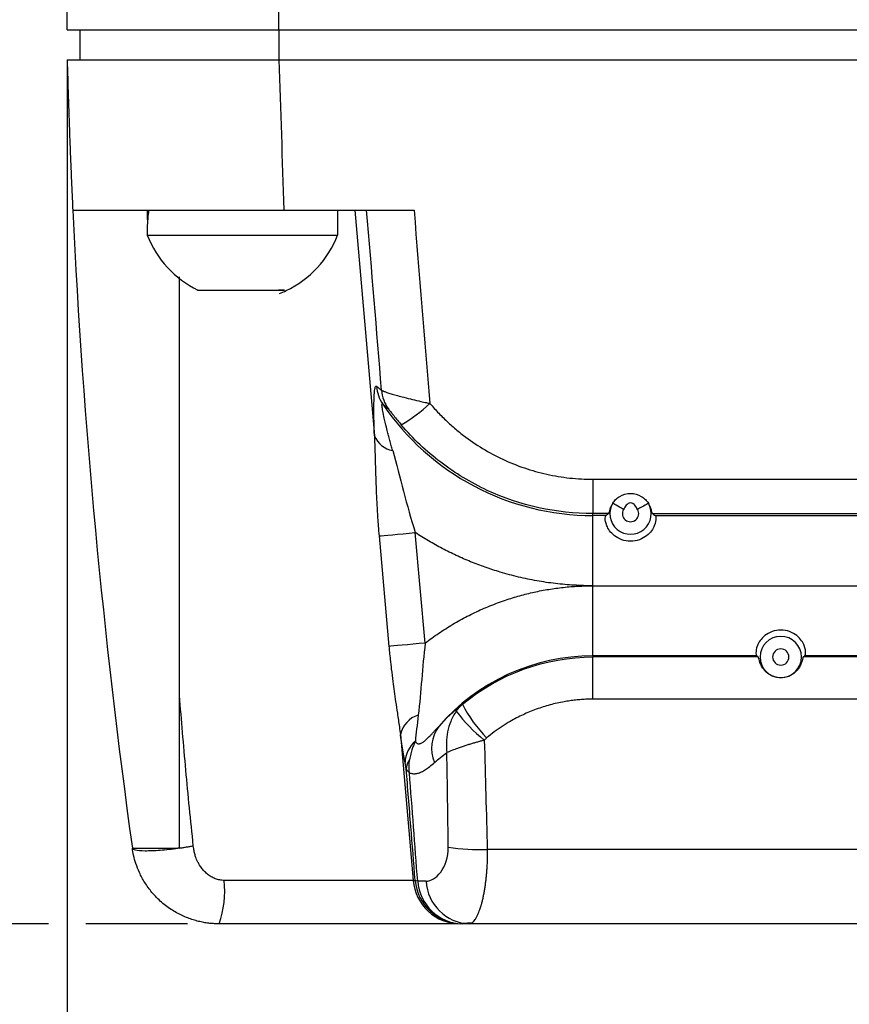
# Model space of a CAD drawing. Header units: millimetres. Extents: x 0 to 864, y 0 to 559.
# Tile 37 of 56: x 513 to 546, y 134 to 173. Entities that reach past the tile are written whole.
import ezdxf

# ---------------------------------------------------------------- set-up
doc = ezdxf.new("R2010")
doc.units = ezdxf.units.MM
doc.layers.add('DIMENSIONS', color=140, linetype='Continuous', lineweight=25)
doc.styles.add('SLDTEXTSTYLE0', font='TXT', dxfattribs={"width": 0.75})
doc.dimstyles.new('SLDDIMSTYLE0', dxfattribs={"dimtxt": 6, "dimasz": 6, "dimexe": 0, "dimexo": 0.0625, "dimgap": 1.5, "dimtad": 0, "dimtih": 1, "dimtoh": 1, "dimdec": 1, "dimrnd": 1e-09, "dimzin": 4, "dimdsep": 46, "dimtxsty": 'SLDTEXTSTYLE0', "dimsah": 1, "dimcen": 0.09, "dimadec": 0, "dimazin": 1, "dimtfac": 1, "dimtdec": 1, "dimtofl": 0, "dimtmove": 0, "dimatfit": 3, "dimfxl": 0, "dimfrac": 2, "dimtolj": 1, "dimtzin": 12, "dimarcsym": 0})
doc.dimstyles.new('SLDDIMSTYLE1', dxfattribs={"dimtxt": 6, "dimasz": 6, "dimexe": 0, "dimexo": 0.0625, "dimgap": 1.5, "dimtad": 0, "dimtih": 1, "dimtoh": 1, "dimdec": 1, "dimrnd": 1e-09, "dimzin": 12, "dimdsep": 46, "dimtxsty": 'SLDTEXTSTYLE0', "dimsah": 1, "dimcen": 0.09, "dimadec": 0, "dimazin": 3, "dimtfac": 1, "dimtdec": 1, "dimtofl": 0, "dimtmove": 0, "dimatfit": 3, "dimfxl": 0, "dimfrac": 2, "dimtolj": 1, "dimtzin": 12, "dimarcsym": 0})

# ---------------------------------------------------------------- blocks, each defined once
blk = doc.blocks.new('_D_17')
at = {"layer": 'DIMENSIONS'}
for p, q in [((514.11, 214.823), (488.048, 214.823)), ((491.223, 214.823), (491.223, 185.883)), ((522.9, 214.823), (515.61, 214.823)), ((483.465, 176.906), (481.636, 176.906)), ((481.636, 176.906), (481.636, 167.381)), ((498.981, 176.906), (500.809, 176.906)), ((500.809, 176.906), (500.809, 167.381)), ((481.636, 167.381), (483.465, 167.381)), ((500.809, 167.381), (498.981, 167.381)), ((491.223, 137.223), (491.223, 166.163)), ((514.11, 137.223), (488.048, 137.223)), ((519.66, 137.223), (515.61, 137.223))]:
    blk.add_line(p, q, dxfattribs=at)
for points in [[(491.223, 214.823), (490.3, 208.823), (492.146, 208.823)], [(491.223, 137.223), (492.146, 143.223), (490.3, 143.223)]]:
    blk.add_solid(points, dxfattribs=at)
at = {"layer": 'DIMENSIONS', "char_height": 6, "attachment_point": 1, "style": 'SLDTEXTSTYLE0'}
for s, insert in [('77.6', (483.465, 185.859)), ('3.06', (483.465, 175.116))]:
    blk.add_mtext(s, dxfattribs=dict(at, insert=insert))
blk = doc.blocks.new('_D_19')
at = {"layer": 'DIMENSIONS'}
for p, q in [((514.86, 171.653), (514.86, 111.398)), ((565.86, 138.992), (565.86, 111.398)), ((532.602, 115.456), (530.774, 115.456)), ((530.774, 115.456), (530.774, 105.931)), ((548.119, 115.456), (549.947, 115.456)), ((549.947, 115.456), (549.947, 105.931)), ((514.86, 114.573), (527.73, 114.573)), ((565.86, 114.573), (552.991, 114.573)), ((530.774, 105.931), (532.602, 105.931)), ((549.947, 105.931), (548.119, 105.931))]:
    blk.add_line(p, q, dxfattribs=at)
for points in [[(514.86, 114.573), (520.86, 113.65), (520.86, 115.496)], [(565.86, 114.573), (559.86, 115.496), (559.86, 113.65)]]:
    blk.add_solid(points, dxfattribs=at)
at = {"layer": 'DIMENSIONS', "char_height": 6, "attachment_point": 1, "style": 'SLDTEXTSTYLE0'}
for s, insert in [('51.0', (532.602, 124.409)), ('2.01', (532.602, 113.666))]:
    blk.add_mtext(s, dxfattribs=dict(at, insert=insert))

msp = doc.modelspace()

# ---------------------------------------------------------------- linework, layer by layer
for p, q in [((514.86, 172.923), (514.86, 173.723)), ((523.313, 172.923), (523.313, 173.723)), ((515.36, 172.923), (515.36, 171.723)), ((523.313, 172.923), (523.313, 171.723)), ((523.313, 172.923), (608.408, 172.923)), ((523.313, 171.723), (565.86, 171.723)), ((518.06, 165.723), (518.06, 165.44)), ((523.515, 165.723), (528.712, 165.723)), ((525.66, 165.723), (525.66, 164.723)), ((526.343, 165.723), (527.129, 156.706)), ((518.06, 165.44), (518.07, 165.229)), ((518.06, 165.016), (518.06, 164.723)), ((519.345, 146.341), (519.345, 163.056)), ((535.86, 154.972), (554.557, 154.972)), ((535.86, 154.972), (535.86, 153.601)), ((536.484, 153.601), (535.86, 153.601)), ((535.86, 153.523), (535.86, 153.601)), ((536.37, 153.523), (535.86, 153.523)), ((538.237, 153.601), (548.484, 153.601)), ((538.351, 153.523), (548.37, 153.523)), ((527.316, 152.713), (527.71, 148.301)), ((529.16, 148.432), (528.762, 152.844)), ((535.86, 150.721), (552.51, 150.723)), ((535.86, 147.923), (535.86, 150.721)), ((535.86, 147.923), (535.86, 147.877)), ((542.394, 147.923), (535.86, 147.923)), ((535.86, 146.193), (535.86, 147.877)), ((542.462, 147.877), (535.86, 147.877)), ((552.437, 147.877), (544.259, 147.877)), ((554.621, 147.923), (544.327, 147.923)), ((552.437, 146.193), (535.86, 146.193)), ((528.168, 144.782), (528.676, 138.957)), ((546.762, 140.196), (531.639, 140.196)), ((528.676, 138.957), (521.132, 138.957)), ((528.676, 138.957), (528.758, 138.957)), ((529.192, 138.924), (528.859, 138.924)), ((530.632, 137.249), (531.057, 137.273)), ((546.76, 137.223), (530.92, 137.223))]:
    msp.add_line(p, q)
at = {"flags": 128}
for points in [[(537.08, 153.765), (536.998, 153.813), (536.92, 153.859), (536.847, 153.902), (536.783, 153.939), (536.729, 153.971), (536.688, 153.995), (536.661, 154.011), (536.649, 154.018)], [(538.072, 154.018), (538.06, 154.011), (538.033, 153.995), (537.992, 153.971), (537.938, 153.939), (537.874, 153.902), (537.801, 153.859), (537.723, 153.813), (537.641, 153.765)], [(527.316, 152.713), (527.397, 152.72), (527.515, 152.731), (527.667, 152.745), (527.848, 152.761), (528.054, 152.78), (528.279, 152.8), (528.517, 152.822), (528.762, 152.844)], [(529.16, 148.432), (528.913, 148.41), (528.673, 148.388), (528.446, 148.367), (528.239, 148.349), (528.057, 148.332), (527.905, 148.319), (527.788, 148.308), (527.71, 148.301)]]:
    msp.add_lwpolyline(points, dxfattribs=at)
for centre, radius, start, end in [((521.86, 165.44), 3.8, 175.7314, 179.9955), ((521.86, 166.184), 4.071, 295.3983, 338.991), ((521.86, 166.184), 4.071, 201.0482, 244.0994), ((521.86, 166.184), 4.071, 291.2954, 295.3983), ((528.695, 158.804), 1.487, 184.5751, 213.8958), ((528.899, 158.647), 1.489, 184.6054, 215.5383), ((535.86, 163.673), 10.15, 214.1514, 270), ((524.673, 162.997), 6.839, 301.0951, 313.0951), ((528.018, 157.067), 0.959, 202.1152, 260.497), ((537.36, 153.601), 0.825, 149.6578, 30.3422), ((543.36, 147.877), 0.825, 90, 180), ((543.36, 147.877), 0.825, 360, 90), ((535.86, 139.773), 8.15, 90, 139.1266), ((543.36, 147.877), 0.825, 180, 270), ((543.36, 147.877), 0.825, 270, 360), ((535.616, 148.532), 5.581, 207.1215, 224.157), ((529.185, 144.563), 1.04, 107.0303, 167.7976), ((535.324, 149.345), 6.117, 216.4125, 231.5487), ((530.877, 144.242), 1.462, 143.7633, 203.249), ((529.491, 143.638), 1.136, 129.574, 178.6992), ((529.06, 143.374), 0.661, 142.747, 176.5909), ((531.314, 148.338), 8.148, 261.2862, 272.2837), ((517.033, 138.555), 4.119, 341.1331, 5.6089), ((530.565, 139.119), 1.896, 184.8792, 269.9032), ((530.647, 139.119), 1.896, 184.8789, 269.9032), ((530.69, 139.059), 1.836, 184.1892, 268.5361), ((530.994, 139.026), 1.804, 183.2199, 267.6789)]:
    msp.add_arc(centre, radius, start, end)
for points, knots in [([(514.86, 172.923), (514.86, 172.923), (514.864, 172.923), (514.984, 172.923), (515.101, 172.923), (515.484, 172.923), (515.75, 172.923), (516.419, 172.923), (516.821, 172.923), (517.718, 172.923), (518.212, 172.923), (519.237, 172.923), (519.767, 172.923), (520.816, 172.923), (521.335, 172.923), (522.341, 172.923), (522.828, 172.923), (523.313, 172.923)], [0, 0, 0, 0, 0.125, 0.125, 0.25, 0.25, 0.375, 0.375, 0.5, 0.5, 0.625, 0.625, 0.75, 0.75, 0.875, 0.875, 1, 1, 1, 1]), ([(514.86, 171.723), (514.874, 171.236), (514.902, 170.24), (514.945, 168.983), (514.984, 167.955), (515.016, 167.187), (515.049, 166.444), (515.072, 165.96), (515.083, 165.723)], [0, 0, 0, 0, 0.2431833, 0.4969649, 0.627934, 0.7573585, 0.8811849, 1, 1, 1, 1]), ([(514.86, 171.723), (514.86, 171.723), (514.864, 171.723), (514.984, 171.723), (515.101, 171.723), (515.484, 171.723), (515.75, 171.723), (516.419, 171.723), (516.821, 171.723), (517.718, 171.723), (518.212, 171.723), (519.237, 171.723), (519.767, 171.723), (520.816, 171.723), (521.335, 171.723), (522.341, 171.723), (522.828, 171.723), (523.313, 171.723)], [0, 0, 0, 0, 0.125, 0.125, 0.25, 0.25, 0.375, 0.375, 0.5, 0.5, 0.625, 0.625, 0.75, 0.75, 0.875, 0.875, 1, 1, 1, 1]), ([(522.76, 171.723), (522.767, 171.723), (522.773, 171.723), (522.934, 171.723), (522.941, 171.723)], [0, 0, 0, 0, 0.955611, 1, 1, 1, 1]), ([(523.779, 171.723), (523.787, 171.723), (523.948, 171.723), (523.954, 171.723), (523.96, 171.723)], [0, 0, 0, 0, 0.04439, 1, 1, 1, 1]), ([(515.083, 165.723), (515.083, 165.723), (515.083, 165.723), (515.083, 165.723), (515.083, 165.723), (515.082, 165.723), (515.117, 165.723), (515.153, 165.723), (515.283, 165.723), (515.374, 165.723), (515.607, 165.723), (515.748, 165.723), (516.077, 165.723), (516.265, 165.723), (516.877, 165.723), (517.349, 165.723), (518.405, 165.723), (518.972, 165.723), (519.886, 165.723), (520.203, 165.723), (520.846, 165.723), (521.172, 165.723), (521.831, 165.723), (522.164, 165.723), (522.837, 165.723), (523.177, 165.723), (523.515, 165.723)], [0, 0, 0, 0, 0.125, 0.1875, 0.1875, 0.25, 0.25, 0.3125, 0.3125, 0.375, 0.375, 0.4375, 0.4375, 0.5, 0.5, 0.625, 0.625, 0.75, 0.75, 0.8125, 0.8125, 0.875, 0.875, 0.9375, 0.9375, 1, 1, 1, 1]), ([(518.06, 164.723), (518.06, 164.723), (518.099, 164.723), (518.326, 164.723), (518.516, 164.723), (518.972, 164.723), (519.153, 164.723), (519.571, 164.723), (519.809, 164.723), (520.335, 164.723), (520.623, 164.723), (521.227, 164.723), (521.544, 164.723), (522.177, 164.723), (522.494, 164.723), (523.098, 164.723), (523.386, 164.723), (523.912, 164.723), (524.15, 164.723), (524.568, 164.723), (524.748, 164.723), (525.204, 164.723), (525.395, 164.723), (525.622, 164.723), (525.66, 164.723), (525.66, 164.723)], [0, 0, 0, 0, 0.125, 0.125, 0.25, 0.25, 0.3125, 0.3125, 0.375, 0.375, 0.4375, 0.4375, 0.5, 0.5, 0.5625, 0.5625, 0.625, 0.625, 0.6875, 0.6875, 0.75, 0.75, 0.875, 0.875, 1, 1, 1, 1]), ([(520.081, 162.523), (520.08, 162.523), (520.034, 162.523), (520.193, 162.523), (520.563, 162.523), (521.163, 162.523), (521.86, 162.523), (522.559, 162.523), (523.152, 162.523), (523.434, 162.523), (523.541, 162.523), (523.542, 162.523), (523.485, 162.523), (523.406, 162.523), (523.333, 162.523), (523.306, 162.523)], [0, 0, 0, 0, 0.001279, 0.125433, 0.249479, 0.373469, 0.49746, 0.621497, 0.745638, 0.869806, 0.885809, 0.904979, 0.934798, 0.97578, 1, 1, 1, 1]), ([(527.129, 156.706), (527.127, 156.777), (527.123, 156.917), (527.118, 157.117), (527.114, 157.307), (527.112, 157.486), (527.11, 157.654), (527.11, 157.811), (527.112, 157.957), (527.115, 158.121), (527.121, 158.293), (527.132, 158.454), (527.146, 158.576), (527.164, 158.655), (527.186, 158.696), (527.204, 158.689), (527.213, 158.686)], [0, 0, 0, 0, 0.068292, 0.134675, 0.199243, 0.262096, 0.32334, 0.383094, 0.441482, 0.498641, 0.591901, 0.679681, 0.763057, 0.843283, 0.921764, 1, 1, 1, 1]), ([(527.213, 158.686), (527.246, 158.659), (527.314, 158.604), (527.381, 158.553), (527.415, 158.528)], [0, 0, 0, 0, 0.49497, 1, 1, 1, 1]), ([(527.415, 158.528), (527.42, 158.525), (527.43, 158.518), (527.456, 158.506), (527.492, 158.49), (527.539, 158.472), (527.597, 158.452), (527.666, 158.429), (527.747, 158.403), (527.84, 158.376), (527.943, 158.346), (528.094, 158.304), (528.325, 158.24), (528.637, 158.162), (528.945, 158.091), (529.178, 158.039), (529.3, 158.013), (529.345, 158.003)], [0, 0, 0, 0, 0.044446, 0.090313, 0.137577, 0.186195, 0.236108, 0.287234, 0.339476, 0.392721, 0.446839, 0.501692, 0.612259, 0.750082, 0.869243, 0.951617, 1, 1, 1, 1]), ([(527.86, 156.121), (527.84, 156.189), (527.802, 156.325), (527.748, 156.526), (527.695, 156.724), (527.638, 156.95), (527.578, 157.181), (527.513, 157.447), (527.464, 157.687), (527.439, 157.85), (527.432, 157.935), (527.434, 157.974), (527.444, 157.989), (527.455, 157.979), (527.461, 157.975)], [0, 0, 0, 0, 0.081095, 0.162469, 0.243603, 0.324014, 0.445934, 0.542365, 0.683495, 0.802428, 0.843417, 0.905251, 0.956702, 1, 1, 1, 1]), ([(527.688, 157.782), (527.649, 157.813), (527.574, 157.876), (527.498, 157.942), (527.461, 157.975)], [0, 0, 0, 0, 0.507753, 1, 1, 1, 1]), ([(527.688, 157.782), (527.689, 157.781), (527.692, 157.778), (527.704, 157.763), (527.725, 157.737), (527.759, 157.694), (527.817, 157.619), (527.917, 157.492), (528.048, 157.328), (528.153, 157.203), (528.205, 157.141)], [0, 0, 0, 0, 0.024228, 0.094281, 0.143135, 0.199334, 0.327306, 0.48561, 0.741627, 1, 1, 1, 1]), ([(529.345, 158.003), (529.403, 157.936), (529.519, 157.802), (529.7, 157.607), (529.886, 157.419), (530.077, 157.236), (530.275, 157.059), (530.478, 156.889), (530.859, 156.588), (531.441, 156.19), (532.258, 155.754), (533.117, 155.409), (533.862, 155.2), (534.47, 155.082), (534.932, 155.019), (535.395, 154.979), (535.705, 154.974), (535.86, 154.972)], [0, 0, 0, 0, 0.035889, 0.071691, 0.107439, 0.14317, 0.178916, 0.214712, 0.250593, 0.375225, 0.499633, 0.624217, 0.749054, 0.812016, 0.8747, 0.937298, 1, 1, 1, 1]), ([(535.86, 153.601), (534.393, 153.601), (532.951, 153.924), (530.983, 154.835), (530.351, 155.215), (529.203, 156.089), (528.678, 156.584), (528.205, 157.141)], [0, 0, 0, 0, 0.5, 0.5, 0.75, 0.75, 1, 1, 1, 1]), ([(527.129, 156.706), (527.133, 156.62), (527.14, 156.446), (527.149, 156.18), (527.157, 155.91), (527.164, 155.634), (527.172, 155.353), (527.181, 155.067), (527.191, 154.748), (527.209, 154.313), (527.237, 153.755), (527.275, 153.193), (527.305, 152.843), (527.316, 152.713)], [0, 0, 0, 0, 0.069839, 0.139925, 0.210335, 0.281151, 0.352459, 0.424353, 0.496927, 0.5916, 0.745961, 0.905719, 1, 1, 1, 1]), ([(527.86, 156.121), (528.011, 155.585), (528.146, 155.047), (528.438, 153.938), (528.592, 153.389), (528.762, 152.844)], [0, 0, 0, 0, 0.5, 0.5, 1, 1, 1, 1]), ([(536.649, 154.018), (536.68, 154.066), (536.716, 154.116), (536.813, 154.21), (536.868, 154.253), (537.055, 154.365), (537.208, 154.41), (537.513, 154.411), (537.666, 154.365), (537.853, 154.253), (537.909, 154.209), (538.004, 154.116), (538.041, 154.066), (538.072, 154.018)], [0, 0, 0, 0, 0.125, 0.125, 0.25, 0.25, 0.5, 0.5, 0.75, 0.75, 0.875, 0.875, 1, 1, 1, 1]), ([(536.649, 154.018), (536.61, 153.958), (536.584, 153.903), (536.544, 153.803), (536.531, 153.758), (536.502, 153.649), (536.494, 153.608), (536.484, 153.601)], [0, 0, 0, 0, 0.25, 0.25, 0.5, 0.5, 1, 1, 1, 1]), ([(537.08, 153.765), (537.041, 153.699), (537.027, 153.621), (537.053, 153.47), (537.092, 153.402), (537.209, 153.303), (537.284, 153.276), (537.437, 153.276), (537.512, 153.303), (537.629, 153.402), (537.668, 153.47), (537.694, 153.621), (537.68, 153.699), (537.641, 153.765)], [0, 0, 0, 0, 0.166667, 0.166667, 0.333333, 0.333333, 0.5, 0.5, 0.666667, 0.666667, 0.833333, 0.833333, 1, 1, 1, 1]), ([(537.641, 153.765), (537.608, 153.823), (537.577, 153.883), (537.513, 153.961), (537.488, 153.984), (537.428, 154.017), (537.395, 154.026), (537.328, 154.026), (537.294, 154.017), (537.235, 153.985), (537.21, 153.962), (537.145, 153.884), (537.114, 153.824), (537.08, 153.765)], [0, 0, 0, 0, 0.25, 0.25, 0.375, 0.375, 0.5, 0.5, 0.625, 0.625, 0.75, 0.75, 1, 1, 1, 1]), ([(538.237, 153.601), (538.232, 153.604), (538.227, 153.616), (538.216, 153.657), (538.21, 153.685), (538.19, 153.758), (538.178, 153.801), (538.138, 153.901), (538.111, 153.958), (538.072, 154.018)], [0, 0, 0, 0, 0.25, 0.25, 0.5, 0.5, 0.75, 0.75, 1, 1, 1, 1]), ([(535.86, 150.721), (535.86, 151.046), (535.86, 151.394), (535.86, 152.071), (535.86, 152.397), (535.86, 152.94), (535.86, 153.156), (535.86, 153.441), (535.86, 153.512), (535.86, 153.523)], [0, 0, 0, 0, 0.25, 0.25, 0.5, 0.5, 0.75, 0.75, 1, 1, 1, 1]), ([(538.351, 153.523), (538.363, 153.514), (538.374, 153.475), (538.372, 153.338), (538.359, 153.238), (538.282, 153.053), (538.247, 152.986), (538.147, 152.85), (538.082, 152.779), (537.92, 152.654), (537.822, 152.598), (537.604, 152.521), (537.483, 152.499), (537.24, 152.499), (537.119, 152.52), (536.899, 152.598), (536.801, 152.654), (536.639, 152.78), (536.573, 152.85), (536.474, 152.987), (536.438, 153.054), (536.362, 153.238), (536.349, 153.338), (536.347, 153.475), (536.358, 153.514), (536.37, 153.523)], [0, 0, 0, 0, 0.125, 0.125, 0.25, 0.25, 0.3125, 0.3125, 0.375, 0.375, 0.4375, 0.4375, 0.5, 0.5, 0.5625, 0.5625, 0.625, 0.625, 0.6875, 0.6875, 0.75, 0.75, 0.875, 0.875, 1, 1, 1, 1]), ([(536.484, 153.601), (536.455, 153.582), (536.427, 153.562), (536.399, 153.543), (536.389, 153.536), (536.379, 153.53), (536.37, 153.523)], [0, 0, 0, 0, 0.001665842, 0.001665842, 0.001665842, 0.002242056, 0.002242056, 0.002242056, 0.002242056]), ([(538.237, 153.601), (538.266, 153.582), (538.294, 153.562), (538.322, 153.543), (538.332, 153.536), (538.342, 153.53), (538.351, 153.523)], [0, 0, 0, 0, 0.001665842, 0.001665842, 0.001665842, 0.002242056, 0.002242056, 0.002242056, 0.002242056]), ([(535.86, 150.721), (535.735, 150.722), (535.483, 150.725), (535.107, 150.742), (534.733, 150.769), (534.36, 150.807), (533.989, 150.856), (533.619, 150.916), (533.251, 150.987), (532.884, 151.068), (532.519, 151.16), (532.076, 151.286), (531.558, 151.454), (530.973, 151.676), (530.4, 151.926), (529.84, 152.203), (529.292, 152.507), (528.939, 152.731), (528.762, 152.844)], [0, 0, 0, 0, 0.050245, 0.100324, 0.150278, 0.20015, 0.249982, 0.299815, 0.349693, 0.399658, 0.449751, 0.500015, 0.583666, 0.666929, 0.749997, 0.833068, 0.916338, 1, 1, 1, 1]), ([(529.16, 148.432), (529.249, 148.499), (529.426, 148.634), (529.699, 148.825), (529.976, 149.009), (530.259, 149.183), (530.546, 149.348), (530.837, 149.504), (531.134, 149.651), (531.435, 149.79), (531.741, 149.919), (532.052, 150.04), (532.449, 150.18), (532.934, 150.329), (533.509, 150.472), (534.09, 150.584), (534.675, 150.663), (535.266, 150.712), (535.662, 150.718), (535.86, 150.721)], [0, 0, 0, 0, 0.0464005, 0.0926119, 0.1386765, 0.1846367, 0.2305354, 0.2764155, 0.32232, 0.368292, 0.4143741, 0.4606089, 0.5070384, 0.5895787, 0.6716437, 0.7534751, 0.8353164, 0.9174109, 1, 1, 1, 1]), ([(544.327, 147.923), (544.339, 147.931), (544.351, 147.97), (544.353, 148.108), (544.343, 148.207), (544.271, 148.392), (544.237, 148.459), (544.141, 148.596), (544.077, 148.667), (543.919, 148.794), (543.821, 148.851), (543.605, 148.93), (543.485, 148.953), (543.242, 148.953), (543.121, 148.931), (542.902, 148.853), (542.805, 148.796), (542.645, 148.669), (542.581, 148.598), (542.485, 148.461), (542.45, 148.393), (542.378, 148.209), (542.368, 148.109), (542.37, 147.971), (542.382, 147.931), (542.394, 147.923)], [0, 0, 0, 0, 0.125, 0.125, 0.25, 0.25, 0.3125, 0.3125, 0.375, 0.375, 0.4375, 0.4375, 0.5, 0.5, 0.5625, 0.5625, 0.625, 0.625, 0.6875, 0.6875, 0.75, 0.75, 0.875, 0.875, 1, 1, 1, 1]), ([(527.71, 148.301), (527.716, 148.226), (527.732, 148.05), (527.764, 147.747), (527.809, 147.351), (527.862, 146.927), (527.921, 146.496), (527.982, 146.074), (528.052, 145.598), (528.116, 145.16), (528.155, 144.883), (528.168, 144.782)], [0, 0, 0, 0, 0.06098, 0.143489, 0.247274, 0.385273, 0.493659, 0.608666, 0.74322, 0.907149, 1, 1, 1, 1]), ([(544.259, 147.877), (544.25, 147.871), (544.242, 147.835), (544.218, 147.74), (544.208, 147.702), (544.177, 147.615), (544.156, 147.565), (544.07, 147.406), (543.977, 147.286), (543.708, 147.104), (543.537, 147.047), (543.191, 147.045), (543.02, 147.101), (542.749, 147.282), (542.654, 147.402), (542.537, 147.616), (542.511, 147.708), (542.479, 147.835), (542.471, 147.871), (542.462, 147.877)], [0, 0, 0, 0, 0.125, 0.125, 0.1875, 0.1875, 0.25, 0.25, 0.375, 0.375, 0.5, 0.5, 0.625, 0.625, 0.75, 0.75, 0.875, 0.875, 1, 1, 1, 1]), ([(543.36, 148.202), (543.181, 148.202), (543.035, 148.056), (543.035, 147.697), (543.181, 147.551), (543.36, 147.551)], [0, 0, 0, 0, 0.5, 0.5, 1, 1, 1, 1]), ([(543.36, 147.551), (543.54, 147.551), (543.686, 147.697), (543.686, 148.056), (543.54, 148.202), (543.36, 148.202)], [0, 0, 0, 0, 0.5, 0.5, 1, 1, 1, 1]), ([(519.898, 140.338), (519.846, 140.844), (519.742, 141.852), (519.599, 143.359), (519.466, 144.854), (519.386, 145.847), (519.345, 146.341)], [0, 0, 0, 0, 0.253141, 0.504183, 0.753133, 1, 1, 1, 1]), ([(535.86, 146.193), (535.783, 146.192), (535.629, 146.191), (535.397, 146.178), (535.167, 146.158), (534.936, 146.129), (534.594, 146.074), (534.143, 145.973), (533.594, 145.799), (533.062, 145.578), (532.608, 145.341), (532.227, 145.106), (531.91, 144.886), (531.712, 144.725), (531.612, 144.644)], [0, 0, 0, 0, 0.050175, 0.100299, 0.150437, 0.200651, 0.251007, 0.375563, 0.500341, 0.624924, 0.749545, 0.833137, 0.916526, 1, 1, 1, 1]), ([(530.401, 145.714), (530.306, 145.581), (530.236, 145.444), (530.124, 145.168), (530.083, 145.027), (529.998, 144.607), (529.99, 144.33), (530.021, 144.058)], [0, 0, 0, 0, 0.25, 0.25, 0.5, 0.5, 1, 1, 1, 1]), ([(528.767, 144.514), (528.774, 144.5), (528.786, 144.473), (528.811, 144.443), (528.84, 144.423), (528.873, 144.412), (528.91, 144.411), (528.951, 144.42), (528.996, 144.437), (529.046, 144.464), (529.099, 144.501), (529.156, 144.546), (529.218, 144.6), (529.285, 144.663), (529.357, 144.735), (529.433, 144.816), (529.516, 144.905), (529.604, 145.002), (529.666, 145.071), (529.698, 145.106)], [0, 0, 0, 0, 0.043444, 0.086097, 0.128676, 0.171878, 0.216355, 0.262694, 0.311406, 0.36293, 0.417638, 0.475843, 0.537815, 0.603784, 0.673952, 0.748499, 0.827591, 0.911377, 1, 1, 1, 1]), ([(528.355, 143.663), (528.347, 143.708), (528.33, 143.796), (528.304, 143.939), (528.277, 144.091), (528.251, 144.251), (528.224, 144.419), (528.196, 144.597), (528.178, 144.72), (528.168, 144.782)], [0, 0, 0, 0, 0.1362081, 0.2742155, 0.4142841, 0.5566644, 0.7015951, 0.8493024, 1, 1, 1, 1]), ([(528.767, 144.514), (528.744, 144.465), (528.699, 144.368), (528.636, 144.2), (528.576, 144.003), (528.548, 143.852), (528.534, 143.773)], [0, 0, 0, 0, 0.211276, 0.416753, 0.694672, 1, 1, 1, 1]), ([(531.52, 144.554), (531.476, 144.543), (531.387, 144.52), (531.25, 144.482), (531.109, 144.442), (530.964, 144.399), (530.817, 144.354), (530.693, 144.314), (530.567, 144.271), (530.419, 144.218), (530.218, 144.143), (530.092, 144.088), (530.021, 144.058)], [0, 0, 0, 0, 0.073422, 0.1509009, 0.2323941, 0.3178081, 0.4069947, 0.4997481, 0.5535852, 0.6559426, 0.8057818, 1, 1, 1, 1]), ([(528.401, 143.413), (528.399, 143.425), (528.395, 143.452), (528.387, 143.494), (528.378, 143.544), (528.367, 143.601), (528.359, 143.642), (528.355, 143.663)], [0, 0, 0, 0, 0.122574, 0.283358, 0.482995, 0.721812, 1, 1, 1, 1]), ([(528.528, 143.256), (528.528, 143.259), (528.527, 143.27), (528.523, 143.291), (528.52, 143.331), (528.513, 143.407), (528.511, 143.521), (528.517, 143.65), (528.529, 143.736), (528.534, 143.773)], [0, 0, 0, 0, 0.017521, 0.062463, 0.124881, 0.249749, 0.49959, 0.78359, 1, 1, 1, 1]), ([(528.528, 143.256), (528.549, 143.248), (528.59, 143.231), (528.655, 143.219), (528.721, 143.214), (528.79, 143.219), (528.861, 143.233), (528.934, 143.257), (529.035, 143.3), (529.17, 143.378), (529.344, 143.503), (529.469, 143.61), (529.534, 143.665)], [0, 0, 0, 0, 0.069935, 0.140184, 0.210962, 0.282481, 0.354945, 0.428553, 0.503494, 0.655546, 0.82077, 1, 1, 1, 1]), ([(528.528, 143.256), (528.518, 143.263), (528.488, 143.287), (528.436, 143.339), (528.414, 143.385), (528.401, 143.413)], [0, 0, 0, 0, 0.155349, 0.488723, 1, 1, 1, 1]), ([(528.758, 138.957), (528.701, 139.673), (528.582, 141.158), (528.462, 142.644), (528.401, 143.413)], [0, 0, 0, 0, 0.482115, 1, 1, 1, 1]), ([(517.463, 140.242), (517.463, 140.242), (517.51, 140.242), (517.689, 140.243), (517.822, 140.243), (518.157, 140.243), (518.359, 140.243), (518.8, 140.243), (519.039, 140.243), (519.28, 140.243)], [0, 0, 0, 0, 0.25, 0.25, 0.5, 0.5, 0.75, 0.75, 1, 1, 1, 1]), ([(517.463, 140.242), (517.467, 140.216), (517.504, 140.192), (517.67, 140.156), (517.799, 140.145), (518.139, 140.143), (518.351, 140.151), (518.807, 140.186), (519.05, 140.212), (519.28, 140.243)], [0, 0, 0, 0, 0.25, 0.25, 0.5, 0.5, 0.75, 0.75, 1, 1, 1, 1]), ([(520.93, 137.223), (520.87, 137.224), (520.747, 137.226), (520.558, 137.241), (520.36, 137.268), (520.154, 137.308), (519.943, 137.363), (519.726, 137.434), (519.505, 137.523), (519.282, 137.632), (519.059, 137.761), (518.839, 137.912), (518.556, 138.14), (518.247, 138.456), (517.956, 138.859), (517.746, 139.251), (517.604, 139.616), (517.512, 139.942), (517.479, 140.148), (517.463, 140.242)], [0, 0, 0, 0, 0.035839, 0.073611, 0.113318, 0.154961, 0.198541, 0.244061, 0.29152, 0.340921, 0.392263, 0.445547, 0.500775, 0.610169, 0.709091, 0.797535, 0.8755, 0.942988, 1, 1, 1, 1]), ([(519.345, 140.247), (519.336, 140.246), (519.315, 140.243), (519.293, 140.243), (519.28, 140.243)], [0, 0, 0, 0, 0.407971, 1, 1, 1, 1]), ([(519.345, 140.247), (519.392, 140.254), (519.486, 140.269), (519.626, 140.291), (519.764, 140.314), (519.854, 140.33), (519.898, 140.338)], [0, 0, 0, 0, 0.2520652, 0.5033582, 0.7529612, 1, 1, 1, 1]), ([(521.132, 138.957), (521.101, 138.958), (521.041, 138.96), (520.95, 138.973), (520.861, 138.994), (520.774, 139.023), (520.689, 139.06), (520.606, 139.104), (520.527, 139.156), (520.45, 139.214), (520.377, 139.28), (520.31, 139.35), (520.232, 139.443), (520.154, 139.553), (520.083, 139.679), (520.03, 139.793), (519.984, 139.917), (519.943, 140.057), (519.914, 140.203), (519.903, 140.298), (519.898, 140.338)], [0, 0, 0, 0, 0.044505, 0.089067, 0.133869, 0.179063, 0.224774, 0.271103, 0.318131, 0.365921, 0.414526, 0.463991, 0.511028, 0.595039, 0.664361, 0.725793, 0.781618, 0.85971, 0.940944, 1, 1, 1, 1]), ([(529.192, 138.924), (529.386, 138.924), (529.6, 139.05), (529.953, 139.525), (530.084, 139.882), (530.08, 140.283)], [0, 0, 0, 0, 0.5, 0.5, 1, 1, 1, 1]), ([(531.639, 140.196), (531.639, 140.138), (531.64, 140.021), (531.637, 139.846), (531.631, 139.67), (531.622, 139.493), (531.61, 139.317), (531.594, 139.142), (531.576, 138.968), (531.555, 138.797), (531.53, 138.63), (531.503, 138.467), (531.472, 138.309), (531.438, 138.158), (531.411, 138.052), (531.389, 137.977), (531.373, 137.925), (531.35, 137.855), (531.32, 137.77), (531.283, 137.674), (531.239, 137.572), (531.189, 137.469), (531.131, 137.373), (531.067, 137.293), (530.996, 137.235), (530.946, 137.227), (530.92, 137.223)], [0, 0, 0, 0, 0.035013, 0.070729, 0.107158, 0.14431, 0.182193, 0.220817, 0.260189, 0.300317, 0.341208, 0.382869, 0.425307, 0.468527, 0.512536, 0.523061, 0.540346, 0.56439, 0.595193, 0.632755, 0.677075, 0.728151, 0.785983, 0.85057, 0.921909, 1, 1, 1, 1]), ([(530.421, 137.223), (530.372, 137.223), (530.232, 137.223), (529.63, 137.223), (528.676, 137.223), (527.445, 137.223), (526.001, 137.223), (524.383, 137.223), (522.661, 137.223), (521.503, 137.223), (520.93, 137.223)], [0, 0, 0, 0, 0.072847, 0.206425, 0.340003, 0.47095, 0.601897, 0.735475, 0.869053, 1, 1, 1, 1])]:
    msp.add_open_spline(points, degree=3, knots=knots)
for points in [[(523.313, 171.723), (523.38, 169.722), (523.448, 167.722), (523.515, 165.723)], [(515.083, 165.723), (515.492, 157.165), (516.294, 148.677), (517.463, 140.242)], [(518.127, 165.723), (518.082, 165.489), (518.06, 165.252), (518.06, 165.016)], [(527.415, 158.528), (527.22, 160.924), (527.021, 163.323), (526.82, 165.723)], [(528.712, 165.723), (528.923, 163.147), (529.134, 160.574), (529.345, 158.003)], [(529.16, 148.432), (529.046, 147.464), (528.993, 146.492), (528.88, 145.557)], [(530.649, 145.988), (532.102, 147.2), (533.964, 147.877), (535.86, 147.877)], [(542.462, 147.877), (542.439, 147.892), (542.416, 147.908), (542.394, 147.923)], [(544.259, 147.877), (544.282, 147.892), (544.305, 147.908), (544.327, 147.923)], [(519.345, 140.247), (519.345, 142.273), (519.345, 144.306), (519.345, 146.341)], [(529.698, 145.106), (529.979, 145.41), (530.294, 145.707), (530.649, 145.988)], [(530.401, 145.714), (530.473, 145.815), (530.556, 145.906), (530.649, 145.988)], [(528.88, 145.557), (528.835, 145.184), (528.794, 144.821), (528.767, 144.514)], [(531.612, 144.644), (531.579, 144.616), (531.548, 144.586), (531.52, 144.554)], [(531.52, 144.554), (531.559, 143.101), (531.599, 141.648), (531.639, 140.196)], [(529.534, 143.665), (529.686, 143.798), (529.848, 143.929), (530.021, 144.058)], [(530.08, 140.283), (530.067, 141.54), (530.048, 142.798), (530.021, 144.058)], [(528.859, 138.924), (528.749, 140.368), (528.639, 141.812), (528.528, 143.256)], [(528.859, 138.924), (528.807, 138.933), (528.773, 138.945), (528.758, 138.957)], [(530.92, 137.223), (530.819, 137.223), (530.727, 137.223), (530.644, 137.223)]]:
    msp.add_open_spline(points, degree=3)

# ---------------------------------------------------------------- dimensions: what is measured, and where the dimension line sits
at = {"layer": 'DIMENSIONS'}
for base, p1, p2, angle, dimstyle, picture, middle in [((491.223, 137.223), (524.17, 214.823), (520.93, 137.223), 90, 'SLDDIMSTYLE1', '_D_17', (491.223, 176.023)), ((514.86, 114.573), (565.86, 140.262), (514.86, 172.923), 0, 'SLDDIMSTYLE0', '_D_19', (540.36, 114.573))]:
    dim = msp.add_linear_dim(base=base, p1=p1, p2=p2, angle=angle, dimstyle=dimstyle, dxfattribs=at)
    dim.commit()
    dim.dimension.update_dxf_attribs({"geometry": picture, "text_midpoint": middle, "dimtype": 160})

doc.saveas('drawing.dxf')
